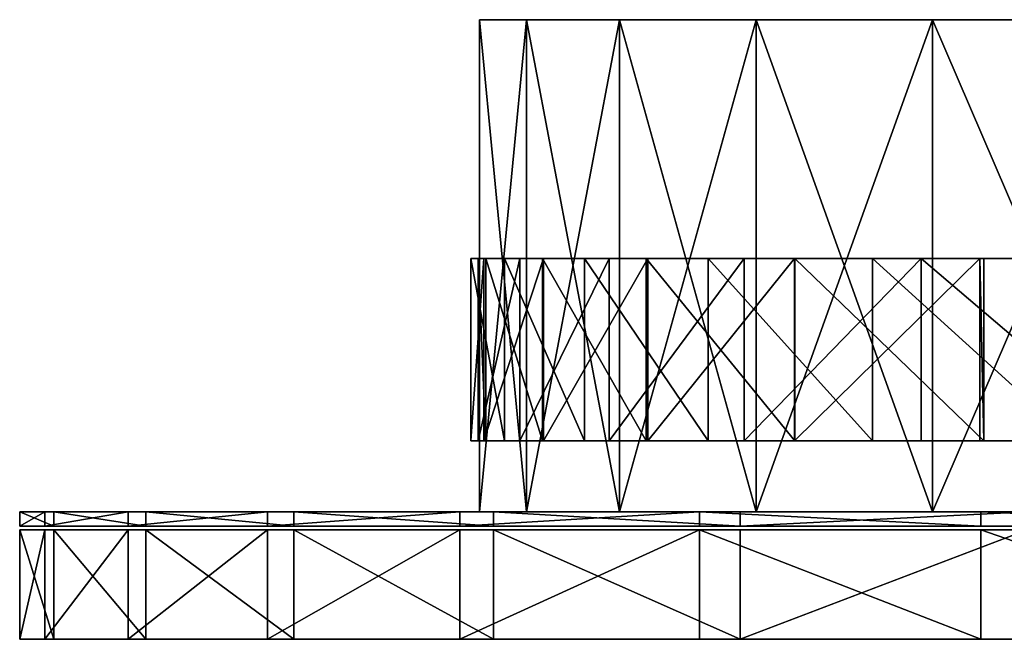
# Model space of a CAD drawing. Header units: millimetres. Extents: x 0 to 250, y 0 to 34.
# Tile 1 of 5: x 0 to 54, y 0 to 34. Entities that reach past the tile are written whole.
import ezdxf

# ---------------------------------------------------------------- set-up
doc = ezdxf.new("R2010")
doc.units = ezdxf.units.MM
doc.header["$LTSCALE"] = 25.4
doc.layers.get('0').update_dxf_attribs({"true_color": 0xff5454})

# ---------------------------------------------------------------- blocks, each defined once
blk = doc.blocks.new('RING-LED-M-WOOD-10281.STL')
at = {"color": 250, "true_color": 0x262626}
mesh = blk.add_polyface(dxfattribs=at)
corners = [(157.052, -0.2, 78.992), (189.14, -0.2, 77.699), (173.044, -0.2, 77.051), (204.924, -0.2, 80.922), (141.578, -0.2, 83.474), (219.986, -0.2, 86.634), (127.024, -0.2, 90.38), (233.938, -0.2, 94.689), (113.766, -0.2, 99.532), (246.416, -0.2, 104.877), (102.148, -0.2, 110.691), (257.099, -0.2, 116.935), (92.471, -0.2, 123.569), (265.708, -0.2, 130.551), (84.984, -0.2, 137.834), (272.023, -0.2, 145.371), (79.883, -0.2, 153.114), (275.878, -0.2, 161.012), (77.299, -0.2, 169.015), (277.174, -0.2, 177.069), (77.299, -0.2, 185.124), (275.878, -0.2, 193.127), (79.883, -0.2, 201.025), (272.023, -0.2, 208.768), (84.984, -0.2, 216.305), (265.708, -0.2, 223.588), (92.471, -0.2, 230.569), (257.099, -0.2, 237.204), (102.148, -0.2, 243.448), (246.416, -0.2, 249.262), (113.766, -0.2, 254.607), (233.938, -0.2, 259.45), (127.024, -0.2, 263.759), (219.986, -0.2, 267.505), (141.578, -0.2, 270.665), (204.924, -0.2, 273.217), (157.052, -0.2, 275.146), (189.14, -0.2, 276.44), (173.044, -0.2, 277.088)]
mesh.append_faces([[corners[k] for k in face] for face in [(0, 1, 2), (37, 36, 38)]], dxfattribs={"vtx0": -1, "color": 250})
mesh.append_faces([[corners[k] for k in face] for face in [(1, 0, 3), (3, 4, 5), (5, 6, 7), (7, 8, 9), (9, 10, 11), (11, 12, 13), (13, 14, 15), (15, 16, 17), (17, 18, 19), (19, 20, 21), (21, 22, 23), (23, 24, 25), (25, 26, 27), (27, 28, 29), (29, 30, 31), (31, 32, 33), (33, 34, 35), (35, 36, 37)]], dxfattribs={"vtx0": -1, "vtx1": -1, "color": 250})
mesh.append_faces([[corners[k] for k in face] for face in [(3, 0, 4), (5, 4, 6), (7, 6, 8), (9, 8, 10), (11, 10, 12), (13, 12, 14), (15, 14, 16), (17, 16, 18), (19, 18, 20), (21, 20, 22), (23, 22, 24), (25, 24, 26), (27, 26, 28), (29, 28, 30), (31, 30, 32), (33, 32, 34), (35, 34, 36)]], dxfattribs={"vtx0": -1, "vtx2": -1, "color": 250})
mesh = blk.add_polyface(dxfattribs=at)
corners = [(79.883, -0.2, 201.025), (77.299, -27.2, 185.124), (79.883, -27.2, 201.025), (77.299, -0.2, 185.124)]
mesh.append_faces([[corners[k] for k in face] for face in [(0, 1, 2), (1, 0, 3)]], dxfattribs={"vtx0": -1, "color": 250})
mesh = blk.add_polyface(dxfattribs=at)
corners = [(77.299, -0.2, 185.124), (77.299, -27.2, 169.015), (77.299, -27.2, 185.124), (77.299, -0.2, 169.015)]
mesh.append_faces([[corners[k] for k in face] for face in [(0, 1, 2), (1, 0, 3)]], dxfattribs={"vtx0": -1, "color": 250})
mesh = blk.add_polyface(dxfattribs=at)
corners = [(77.299, -0.2, 169.015), (79.883, -27.2, 153.114), (77.299, -27.2, 169.015), (79.883, -0.2, 153.114)]
mesh.append_faces([[corners[k] for k in face] for face in [(0, 1, 2), (1, 0, 3)]], dxfattribs={"vtx0": -1, "color": 250})
mesh = blk.add_polyface(dxfattribs=at)
corners = [(84.984, -0.2, 216.305), (79.883, -27.2, 201.025), (84.984, -27.2, 216.305), (79.883, -0.2, 201.025)]
mesh.append_faces([[corners[k] for k in face] for face in [(0, 1, 2), (1, 0, 3)]], dxfattribs={"vtx0": -1, "color": 250})
mesh = blk.add_polyface(dxfattribs=at)
corners = [(79.883, -0.2, 153.114), (84.984, -27.2, 137.834), (79.883, -27.2, 153.114), (84.984, -0.2, 137.834)]
mesh.append_faces([[corners[k] for k in face] for face in [(0, 1, 2), (1, 0, 3)]], dxfattribs={"vtx0": -1, "color": 250})
mesh = blk.add_polyface(dxfattribs=at)
corners = [(92.471, -0.2, 230.569), (84.984, -27.2, 216.305), (92.471, -27.2, 230.569), (84.984, -0.2, 216.305)]
mesh.append_faces([[corners[k] for k in face] for face in [(0, 1, 2), (1, 0, 3)]], dxfattribs={"vtx0": -1, "color": 250})
mesh = blk.add_polyface(dxfattribs=at)
corners = [(84.984, -0.2, 137.834), (92.471, -27.2, 123.569), (84.984, -27.2, 137.834), (92.471, -0.2, 123.569)]
mesh.append_faces([[corners[k] for k in face] for face in [(0, 1, 2), (1, 0, 3)]], dxfattribs={"vtx0": -1, "color": 250})
mesh = blk.add_polyface(dxfattribs=at)
corners = [(102.148, -0.2, 243.448), (92.471, -27.2, 230.569), (102.148, -27.2, 243.448), (92.471, -0.2, 230.569)]
mesh.append_faces([[corners[k] for k in face] for face in [(0, 1, 2), (1, 0, 3)]], dxfattribs={"vtx0": -1, "color": 250})
mesh = blk.add_polyface(dxfattribs=at)
corners = [(92.471, -0.2, 123.569), (102.148, -27.2, 110.691), (92.471, -27.2, 123.569), (102.148, -0.2, 110.691)]
mesh.append_faces([[corners[k] for k in face] for face in [(0, 1, 2), (1, 0, 3)]], dxfattribs={"vtx0": -1, "color": 250})
mesh = blk.add_polyface(dxfattribs=at)
corners = [(113.766, -27.2, 254.607), (102.148, -0.2, 243.448), (102.148, -27.2, 243.448), (113.766, -0.2, 254.607)]
mesh.append_faces([[corners[k] for k in face] for face in [(0, 1, 2), (1, 0, 3)]], dxfattribs={"vtx0": -1, "color": 250})
mesh = blk.add_polyface(dxfattribs=at)
corners = [(113.766, -0.2, 99.532), (102.148, -27.2, 110.691), (102.148, -0.2, 110.691), (113.766, -27.2, 99.532)]
mesh.append_faces([[corners[k] for k in face] for face in [(0, 1, 2), (1, 0, 3)]], dxfattribs={"vtx0": -1, "color": 250})
at = {"color": 7, "true_color": 0xffffff}
mesh = blk.add_polyface(dxfattribs=at)
corners = [(76.829, -13.302, 173.494), (78.683, -23.302, 157.547), (76.829, -23.302, 173.494), (78.683, -13.302, 157.547)]
mesh.append_faces([[corners[k] for k in face] for face in [(0, 1, 2), (1, 0, 3)]], dxfattribs={"vtx0": -1, "color": 7})
mesh = blk.add_polyface(dxfattribs=at)
corners = [(77.542, -13.302, 189.531), (76.829, -23.302, 173.494), (77.542, -23.302, 189.531), (76.829, -13.302, 173.494)]
mesh.append_faces([[corners[k] for k in face] for face in [(0, 1, 2), (1, 0, 3)]], dxfattribs={"vtx0": -1, "color": 7})
mesh = blk.add_polyface(dxfattribs=at)
corners = [(167.736, -13.302, 77.196), (173.654, -13.302, 77.128), (183.788, -13.302, 76.985), (157.341, -13.302, 79.036), (151.923, -13.302, 79.964), (141.561, -13.302, 83.588), (136.754, -13.302, 85.22), (126.738, -13.302, 90.662), (122.618, -13.302, 92.829), (113.273, -13.302, 100.067), (109.877, -13.302, 102.595), (101.529, -13.302, 111.549), (98.856, -13.302, 114.269), (91.823, -13.302, 124.799), (89.84, -13.302, 127.551), (84.417, -13.302, 139.459), (83.057, -13.302, 142.101), (79.51, -13.302, 155.133), (78.683, -13.302, 157.547), (77.235, -13.302, 171.399), (76.829, -13.302, 173.494), (77.654, -13.302, 187.818), (77.542, -13.302, 189.531), (80.754, -13.302, 203.947), (80.805, -13.302, 205.25), (86.453, -13.302, 219.351), (86.533, -13.302, 220.247), (94.596, -13.302, 233.614), (94.581, -13.302, 234.138), (104.964, -13.302, 246.352), (104.741, -13.302, 246.567), (190.06, -13.302, 77.916)]
mesh.append_faces([[corners[k] for k in face] for face in [(29, 28, 30)]], dxfattribs={"vtx0": -1, "color": 7})
mesh.append_faces([[corners[k] for k in face] for face in [(0, 1, 2), (1, 0, 3), (3, 4, 5), (5, 6, 7), (7, 8, 9), (9, 10, 11), (11, 12, 13), (13, 14, 15), (15, 16, 17), (17, 18, 19), (19, 20, 21), (21, 22, 23), (23, 24, 25), (25, 26, 27), (27, 28, 29)]], dxfattribs={"vtx0": -1, "vtx1": -1, "color": 7})
mesh.append_faces([[corners[k] for k in face] for face in [(3, 0, 4), (5, 4, 6), (7, 6, 8), (9, 8, 10), (11, 10, 12), (13, 12, 14), (15, 14, 16), (17, 16, 18), (19, 18, 20), (21, 20, 22), (23, 22, 24), (25, 24, 26), (27, 26, 28)]], dxfattribs={"vtx0": -1, "vtx2": -1, "color": 7})
mesh.append_faces([[corners[k] for k in face] for face in [(31, 2, 1)]], dxfattribs={"vtx1": -1, "color": 7})
mesh = blk.add_polyface(dxfattribs=at)
corners = [(77.235, -13.302, 171.399), (77.654, -23.302, 187.818), (77.235, -23.302, 171.399), (77.654, -13.302, 187.818)]
mesh.append_faces([[corners[k] for k in face] for face in [(0, 1, 2), (1, 0, 3)]], dxfattribs={"vtx0": -1, "color": 7})
mesh = blk.add_polyface(dxfattribs=at)
corners = [(79.51, -13.302, 155.133), (77.235, -23.302, 171.399), (79.51, -23.302, 155.133), (77.235, -13.302, 171.399)]
mesh.append_faces([[corners[k] for k in face] for face in [(0, 1, 2), (1, 0, 3)]], dxfattribs={"vtx0": -1, "color": 7})
mesh = blk.add_polyface(dxfattribs=at)
corners = [(80.805, -13.302, 205.25), (77.542, -23.302, 189.531), (80.805, -23.302, 205.25), (77.542, -13.302, 189.531)]
mesh.append_faces([[corners[k] for k in face] for face in [(0, 1, 2), (1, 0, 3)]], dxfattribs={"vtx0": -1, "color": 7})
mesh = blk.add_polyface(dxfattribs=at)
corners = [(77.654, -13.302, 187.818), (80.754, -23.302, 203.947), (77.654, -23.302, 187.818), (80.754, -13.302, 203.947)]
mesh.append_faces([[corners[k] for k in face] for face in [(0, 1, 2), (1, 0, 3)]], dxfattribs={"vtx0": -1, "color": 7})
mesh = blk.add_polyface(dxfattribs=at)
corners = [(78.683, -13.302, 157.547), (83.057, -23.302, 142.101), (78.683, -23.302, 157.547), (83.057, -13.302, 142.101)]
mesh.append_faces([[corners[k] for k in face] for face in [(0, 1, 2), (1, 0, 3)]], dxfattribs={"vtx0": -1, "color": 7})
mesh = blk.add_polyface(dxfattribs=at)
corners = [(84.417, -13.302, 139.459), (79.51, -23.302, 155.133), (84.417, -23.302, 139.459), (79.51, -13.302, 155.133)]
mesh.append_faces([[corners[k] for k in face] for face in [(0, 1, 2), (1, 0, 3)]], dxfattribs={"vtx0": -1, "color": 7})
mesh = blk.add_polyface(dxfattribs=at)
corners = [(80.754, -13.302, 203.947), (86.453, -23.302, 219.351), (80.754, -23.302, 203.947), (86.453, -13.302, 219.351)]
mesh.append_faces([[corners[k] for k in face] for face in [(0, 1, 2), (1, 0, 3)]], dxfattribs={"vtx0": -1, "color": 7})
mesh = blk.add_polyface(dxfattribs=at)
corners = [(86.533, -13.302, 220.247), (80.805, -23.302, 205.25), (86.533, -23.302, 220.247), (80.805, -13.302, 205.25)]
mesh.append_faces([[corners[k] for k in face] for face in [(0, 1, 2), (1, 0, 3)]], dxfattribs={"vtx0": -1, "color": 7})
mesh = blk.add_polyface(dxfattribs=at)
corners = [(83.057, -13.302, 142.101), (89.84, -23.302, 127.551), (83.057, -23.302, 142.101), (89.84, -13.302, 127.551)]
mesh.append_faces([[corners[k] for k in face] for face in [(0, 1, 2), (1, 0, 3)]], dxfattribs={"vtx0": -1, "color": 7})
mesh = blk.add_polyface(dxfattribs=at)
corners = [(91.823, -13.302, 124.799), (84.417, -23.302, 139.459), (91.823, -23.302, 124.799), (84.417, -13.302, 139.459)]
mesh.append_faces([[corners[k] for k in face] for face in [(0, 1, 2), (1, 0, 3)]], dxfattribs={"vtx0": -1, "color": 7})
mesh = blk.add_polyface(dxfattribs=at)
corners = [(86.453, -13.302, 219.351), (94.596, -23.302, 233.614), (86.453, -23.302, 219.351), (94.596, -13.302, 233.614)]
mesh.append_faces([[corners[k] for k in face] for face in [(0, 1, 2), (1, 0, 3)]], dxfattribs={"vtx0": -1, "color": 7})
mesh = blk.add_polyface(dxfattribs=at)
corners = [(94.581, -13.302, 234.138), (86.533, -23.302, 220.247), (94.581, -23.302, 234.138), (86.533, -13.302, 220.247)]
mesh.append_faces([[corners[k] for k in face] for face in [(0, 1, 2), (1, 0, 3)]], dxfattribs={"vtx0": -1, "color": 7})
mesh = blk.add_polyface(dxfattribs=at)
corners = [(89.84, -13.302, 127.551), (98.856, -23.302, 114.269), (89.84, -23.302, 127.551), (98.856, -13.302, 114.269)]
mesh.append_faces([[corners[k] for k in face] for face in [(0, 1, 2), (1, 0, 3)]], dxfattribs={"vtx0": -1, "color": 7})
mesh = blk.add_polyface(dxfattribs=at)
corners = [(101.529, -13.302, 111.549), (91.823, -23.302, 124.799), (101.529, -23.302, 111.549), (91.823, -13.302, 124.799)]
mesh.append_faces([[corners[k] for k in face] for face in [(0, 1, 2), (1, 0, 3)]], dxfattribs={"vtx0": -1, "color": 7})
mesh = blk.add_polyface(dxfattribs=at)
corners = [(104.741, -13.302, 246.567), (94.581, -23.302, 234.138), (104.741, -23.302, 246.567), (94.581, -13.302, 234.138)]
mesh.append_faces([[corners[k] for k in face] for face in [(0, 1, 2), (1, 0, 3)]], dxfattribs={"vtx0": -1, "color": 7})
mesh = blk.add_polyface(dxfattribs=at)
corners = [(94.596, -13.302, 233.614), (104.964, -23.302, 246.352), (94.596, -23.302, 233.614), (104.964, -13.302, 246.352)]
mesh.append_faces([[corners[k] for k in face] for face in [(0, 1, 2), (1, 0, 3)]], dxfattribs={"vtx0": -1, "color": 7})
mesh = blk.add_polyface(dxfattribs=at)
corners = [(98.856, -13.302, 114.269), (109.877, -23.302, 102.595), (98.856, -23.302, 114.269), (109.877, -13.302, 102.595)]
mesh.append_faces([[corners[k] for k in face] for face in [(0, 1, 2), (1, 0, 3)]], dxfattribs={"vtx0": -1, "color": 7})
mesh = blk.add_polyface(dxfattribs=at)
corners = [(113.273, -23.302, 100.067), (101.529, -13.302, 111.549), (101.529, -23.302, 111.549), (113.273, -13.302, 100.067)]
mesh.append_faces([[corners[k] for k in face] for face in [(0, 1, 2), (1, 0, 3)]], dxfattribs={"vtx0": -1, "color": 7})
mesh = blk.add_polyface(dxfattribs=at)
corners = [(104.964, -23.302, 246.352), (104.741, -13.302, 246.567), (104.741, -23.302, 246.567), (104.964, -13.302, 246.352)]
mesh.append_faces([[corners[k] for k in face] for face in [(0, 1, 2), (1, 0, 3)]], dxfattribs={"vtx0": -1, "color": 7})
mesh = blk.add_polyface(dxfattribs=at)
corners = [(190.06, -23.302, 77.916), (173.654, -23.302, 77.128), (183.788, -23.302, 76.985), (167.736, -23.302, 77.196), (157.341, -23.302, 79.036), (151.923, -23.302, 79.964), (141.561, -23.302, 83.588), (136.754, -23.302, 85.22), (126.738, -23.302, 90.662), (122.618, -23.302, 92.829), (113.273, -23.302, 100.067), (109.877, -23.302, 102.595), (101.529, -23.302, 111.549), (98.856, -23.302, 114.269), (91.823, -23.302, 124.799), (89.84, -23.302, 127.551), (84.417, -23.302, 139.459), (83.057, -23.302, 142.101), (79.51, -23.302, 155.133), (78.683, -23.302, 157.547), (77.235, -23.302, 171.399), (76.829, -23.302, 173.494), (77.654, -23.302, 187.818), (77.542, -23.302, 189.531), (80.754, -23.302, 203.947), (80.805, -23.302, 205.25), (86.453, -23.302, 219.351), (86.533, -23.302, 220.247), (94.596, -23.302, 233.614), (94.581, -23.302, 234.138), (104.964, -23.302, 246.352), (104.741, -23.302, 246.567)]
mesh.append_faces([[corners[k] for k in face] for face in [(29, 30, 31)]], dxfattribs={"vtx0": -1, "color": 7})
mesh.append_faces([[corners[k] for k in face] for face in [(3, 4, 5), (5, 6, 7), (7, 8, 9), (9, 10, 11), (11, 12, 13), (13, 14, 15), (15, 16, 17), (17, 18, 19), (19, 20, 21), (21, 22, 23), (23, 24, 25), (25, 26, 27), (27, 28, 29)]], dxfattribs={"vtx0": -1, "vtx1": -1, "color": 7})
mesh.append_faces([[corners[k] for k in face] for face in [(1, 3, 2), (3, 1, 4), (5, 4, 6), (7, 6, 8), (9, 8, 10), (11, 10, 12), (13, 12, 14), (15, 14, 16), (17, 16, 18), (19, 18, 20), (21, 20, 22), (23, 22, 24), (25, 24, 26), (27, 26, 28), (29, 28, 30)]], dxfattribs={"vtx0": -1, "vtx2": -1, "color": 7})
mesh.append_faces([[corners[k] for k in face] for face in [(0, 1, 2)]], dxfattribs={"vtx1": -1, "color": 7})
at = {"color": 250, "true_color": 0x262626}
mesh = blk.add_polyface(dxfattribs=at)
corners = [(52.084, -27.2, 175.527), (53.95, -28, 155.497), (52.084, -28, 175.527), (53.95, -27.2, 155.497)]
mesh.append_faces([[corners[k] for k in face] for face in [(0, 1, 2), (1, 0, 3)]], dxfattribs={"vtx0": -1, "color": 250})
mesh = blk.add_polyface(dxfattribs=at)
corners = [(53.455, -27.2, 195.597), (52.084, -28, 175.527), (53.455, -28, 195.597), (52.084, -27.2, 175.527)]
mesh.append_faces([[corners[k] for k in face] for face in [(0, 1, 2), (1, 0, 3)]], dxfattribs={"vtx0": -1, "color": 250})
mesh = blk.add_polyface(dxfattribs=at)
corners = [(163.54, -27.2, 52.804), (203.587, -27.2, 54.913), (183.648, -27.2, 52.242), (143.781, -27.2, 56.585), (222.839, -27.2, 60.748), (124.885, -27.2, 63.486), (240.905, -27.2, 69.596), (107.341, -27.2, 73.328), (257.319, -27.2, 81.227), (91.603, -27.2, 85.858), (271.654, -27.2, 95.34), (78.078, -27.2, 100.749), (283.539, -27.2, 111.57), (67.118, -27.2, 117.618), (292.668, -27.2, 129.496), (59.005, -27.2, 136.026), (298.802, -27.2, 148.655), (53.95, -27.2, 155.497), (301.784, -27.2, 168.549), (52.084, -27.2, 175.527), (301.535, -27.2, 188.664), (53.455, -27.2, 195.597), (298.064, -27.2, 208.479), (58.028, -27.2, 215.187), (291.458, -27.2, 227.481), (65.684, -27.2, 233.79), (281.891, -27.2, 245.176), (76.225, -27.2, 250.923), (276.07, -27.2, 253.39), (89.378, -27.2, 266.144), (269.608, -27.2, 261.108), (254.929, -27.2, 274.863), (104.802, -27.2, 279.058), (238.234, -27.2, 286.086), (122.098, -27.2, 289.331), (219.954, -27.2, 294.485), (140.818, -27.2, 296.696), (200.564, -27.2, 299.842), (160.477, -27.2, 300.963), (180.566, -27.2, 302.021)]
mesh.append_faces([[corners[k] for k in face] for face in [(0, 1, 2), (37, 38, 39)]], dxfattribs={"vtx0": -1, "color": 250})
mesh.append_faces([[corners[k] for k in face] for face in [(1, 3, 4), (4, 5, 6), (6, 7, 8), (8, 9, 10), (10, 11, 12), (12, 13, 14), (14, 15, 16), (16, 17, 18), (18, 19, 20), (20, 21, 22), (22, 23, 24), (24, 25, 26), (26, 27, 28), (28, 29, 30), (30, 29, 31), (31, 32, 33), (33, 34, 35), (35, 36, 37)]], dxfattribs={"vtx0": -1, "vtx1": -1, "color": 250})
mesh.append_faces([[corners[k] for k in face] for face in [(1, 0, 3), (4, 3, 5), (6, 5, 7), (8, 7, 9), (10, 9, 11), (12, 11, 13), (14, 13, 15), (16, 15, 17), (18, 17, 19), (20, 19, 21), (22, 21, 23), (24, 23, 25), (26, 25, 27), (28, 27, 29), (31, 29, 32), (33, 32, 34), (35, 34, 36), (37, 36, 38)]], dxfattribs={"vtx0": -1, "vtx2": -1, "color": 250})
mesh = blk.add_polyface(dxfattribs=at)
corners = [(58.028, -27.2, 215.187), (53.455, -28, 195.597), (58.028, -28, 215.187), (53.455, -27.2, 195.597)]
mesh.append_faces([[corners[k] for k in face] for face in [(0, 1, 2), (1, 0, 3)]], dxfattribs={"vtx0": -1, "color": 250})
mesh = blk.add_polyface(dxfattribs=at)
corners = [(53.95, -27.2, 155.497), (59.005, -28, 136.026), (53.95, -28, 155.497), (59.005, -27.2, 136.026)]
mesh.append_faces([[corners[k] for k in face] for face in [(0, 1, 2), (1, 0, 3)]], dxfattribs={"vtx0": -1, "color": 250})
mesh = blk.add_polyface(dxfattribs=at)
corners = [(65.684, -27.2, 233.79), (58.028, -28, 215.187), (65.684, -28, 233.79), (58.028, -27.2, 215.187)]
mesh.append_faces([[corners[k] for k in face] for face in [(0, 1, 2), (1, 0, 3)]], dxfattribs={"vtx0": -1, "color": 250})
mesh = blk.add_polyface(dxfattribs=at)
corners = [(59.005, -27.2, 136.026), (67.118, -28, 117.618), (59.005, -28, 136.026), (67.118, -27.2, 117.618)]
mesh.append_faces([[corners[k] for k in face] for face in [(0, 1, 2), (1, 0, 3)]], dxfattribs={"vtx0": -1, "color": 250})
mesh = blk.add_polyface(dxfattribs=at)
corners = [(76.225, -27.2, 250.923), (65.684, -28, 233.79), (76.225, -28, 250.923), (65.684, -27.2, 233.79)]
mesh.append_faces([[corners[k] for k in face] for face in [(0, 1, 2), (1, 0, 3)]], dxfattribs={"vtx0": -1, "color": 250})
mesh = blk.add_polyface(dxfattribs=at)
corners = [(67.118, -27.2, 117.618), (78.078, -28, 100.749), (67.118, -28, 117.618), (78.078, -27.2, 100.749)]
mesh.append_faces([[corners[k] for k in face] for face in [(0, 1, 2), (1, 0, 3)]], dxfattribs={"vtx0": -1, "color": 250})
mesh = blk.add_polyface(dxfattribs=at)
corners = [(89.378, -27.2, 266.144), (76.225, -28, 250.923), (89.378, -28, 266.144), (76.225, -27.2, 250.923)]
mesh.append_faces([[corners[k] for k in face] for face in [(0, 1, 2), (1, 0, 3)]], dxfattribs={"vtx0": -1, "color": 250})
mesh = blk.add_polyface(dxfattribs=at)
corners = [(189.14, -27.2, 77.699), (157.052, -27.2, 78.992), (173.044, -27.2, 77.051), (204.924, -27.2, 80.922), (141.578, -27.2, 83.474), (219.986, -27.2, 86.634), (127.024, -27.2, 90.38), (233.938, -27.2, 94.689), (113.766, -27.2, 99.532), (246.416, -27.2, 104.877), (102.148, -27.2, 110.691), (257.099, -27.2, 116.935), (92.471, -27.2, 123.569), (265.708, -27.2, 130.551), (84.984, -27.2, 137.834), (272.023, -27.2, 145.371), (79.883, -27.2, 153.114), (275.878, -27.2, 161.012), (77.299, -27.2, 169.015), (277.174, -27.2, 177.069), (77.299, -27.2, 185.124), (275.878, -27.2, 193.127), (79.883, -27.2, 201.025), (272.023, -27.2, 208.768), (84.984, -27.2, 216.305), (265.708, -27.2, 223.588), (92.471, -27.2, 230.569), (257.099, -27.2, 237.204), (102.148, -27.2, 243.448), (246.416, -27.2, 249.262), (113.766, -27.2, 254.607), (233.938, -27.2, 259.45), (127.024, -27.2, 263.759), (219.986, -27.2, 267.505), (141.578, -27.2, 270.665), (204.924, -27.2, 273.217), (157.052, -27.2, 275.146), (189.14, -27.2, 276.44), (173.044, -27.2, 277.088)]
mesh.append_faces([[corners[k] for k in face] for face in [(0, 1, 2), (36, 37, 38)]], dxfattribs={"vtx0": -1, "color": 250})
mesh.append_faces([[corners[k] for k in face] for face in [(1, 3, 4), (4, 5, 6), (6, 7, 8), (8, 9, 10), (10, 11, 12), (12, 13, 14), (14, 15, 16), (16, 17, 18), (18, 19, 20), (20, 21, 22), (22, 23, 24), (24, 25, 26), (26, 27, 28), (28, 29, 30), (30, 31, 32), (32, 33, 34), (34, 35, 36)]], dxfattribs={"vtx0": -1, "vtx1": -1, "color": 250})
mesh.append_faces([[corners[k] for k in face] for face in [(1, 0, 3), (4, 3, 5), (6, 5, 7), (8, 7, 9), (10, 9, 11), (12, 11, 13), (14, 13, 15), (16, 15, 17), (18, 17, 19), (20, 19, 21), (22, 21, 23), (24, 23, 25), (26, 25, 27), (28, 27, 29), (30, 29, 31), (32, 31, 33), (34, 33, 35), (36, 35, 37)]], dxfattribs={"vtx0": -1, "vtx2": -1, "color": 250})
mesh = blk.add_polyface(dxfattribs=at)
corners = [(78.078, -27.2, 100.749), (91.603, -28, 85.858), (78.078, -28, 100.749), (91.603, -27.2, 85.858)]
mesh.append_faces([[corners[k] for k in face] for face in [(0, 1, 2), (1, 0, 3)]], dxfattribs={"vtx0": -1, "color": 250})
mesh = blk.add_polyface(dxfattribs=at)
corners = [(104.802, -28, 279.058), (89.378, -27.2, 266.144), (89.378, -28, 266.144), (104.802, -27.2, 279.058)]
mesh.append_faces([[corners[k] for k in face] for face in [(0, 1, 2), (1, 0, 3)]], dxfattribs={"vtx0": -1, "color": 250})
mesh = blk.add_polyface(dxfattribs=at)
corners = [(107.341, -27.2, 73.328), (91.603, -28, 85.858), (91.603, -27.2, 85.858), (107.341, -28, 73.328)]
mesh.append_faces([[corners[k] for k in face] for face in [(0, 1, 2), (1, 0, 3)]], dxfattribs={"vtx0": -1, "color": 250})
mesh = blk.add_polyface(dxfattribs=at)
corners = [(122.098, -28, 289.331), (104.802, -27.2, 279.058), (104.802, -28, 279.058), (122.098, -27.2, 289.331)]
mesh.append_faces([[corners[k] for k in face] for face in [(0, 1, 2), (1, 0, 3)]], dxfattribs={"vtx0": -1, "color": 250})
mesh = blk.add_polyface(dxfattribs=at)
corners = [(203.587, -28, 54.913), (163.54, -28, 52.804), (183.648, -28, 52.242), (143.781, -28, 56.585), (222.839, -28, 60.748), (124.885, -28, 63.486), (240.905, -28, 69.596), (107.341, -28, 73.328), (257.319, -28, 81.227), (91.603, -28, 85.858), (271.654, -28, 95.34), (78.078, -28, 100.749), (283.539, -28, 111.57), (67.118, -28, 117.618), (292.668, -28, 129.496), (59.005, -28, 136.026), (298.802, -28, 148.655), (53.95, -28, 155.497), (301.784, -28, 168.549), (52.084, -28, 175.527), (301.535, -28, 188.664), (53.455, -28, 195.597), (298.064, -28, 208.479), (58.028, -28, 215.187), (291.458, -28, 227.481), (65.684, -28, 233.79), (281.891, -28, 245.176), (76.225, -28, 250.923), (276.07, -28, 253.39), (89.378, -28, 266.144), (269.608, -28, 261.108), (254.929, -28, 274.863), (104.802, -28, 279.058), (238.234, -28, 286.086), (122.098, -28, 289.331), (219.954, -28, 294.485), (140.818, -28, 296.696), (200.564, -28, 299.842), (160.477, -28, 300.963), (180.566, -28, 302.021)]
mesh.append_faces([[corners[k] for k in face] for face in [(0, 1, 2), (38, 37, 39)]], dxfattribs={"vtx0": -1, "color": 250})
mesh.append_faces([[corners[k] for k in face] for face in [(1, 0, 3), (3, 4, 5), (5, 6, 7), (7, 8, 9), (9, 10, 11), (11, 12, 13), (13, 14, 15), (15, 16, 17), (17, 18, 19), (19, 20, 21), (21, 22, 23), (23, 24, 25), (25, 26, 27), (27, 28, 29), (29, 31, 32), (32, 33, 34), (34, 35, 36), (36, 37, 38)]], dxfattribs={"vtx0": -1, "vtx1": -1, "color": 250})
mesh.append_faces([[corners[k] for k in face] for face in [(3, 0, 4), (5, 4, 6), (7, 6, 8), (9, 8, 10), (11, 10, 12), (13, 12, 14), (15, 14, 16), (17, 16, 18), (19, 18, 20), (21, 20, 22), (23, 22, 24), (25, 24, 26), (27, 26, 28), (29, 28, 30), (29, 30, 31), (32, 31, 33), (34, 33, 35), (36, 35, 37)]], dxfattribs={"vtx0": -1, "vtx2": -1, "color": 250})
at = {"color": 29, "true_color": 0x40301e}
mesh = blk.add_polyface(dxfattribs=at)
corners = [(52.084, -28.2, 175.527), (53.95, -34.2, 155.497), (52.084, -34.2, 175.527), (53.95, -28.2, 155.497)]
mesh.append_faces([[corners[k] for k in face] for face in [(0, 1, 2), (1, 0, 3)]], dxfattribs={"vtx0": -1, "color": 29})
mesh = blk.add_polyface(dxfattribs=at)
corners = [(53.455, -28.2, 195.597), (52.084, -34.2, 175.527), (53.455, -34.2, 195.597), (52.084, -28.2, 175.527)]
mesh.append_faces([[corners[k] for k in face] for face in [(0, 1, 2), (1, 0, 3)]], dxfattribs={"vtx0": -1, "color": 29})
at = {"color": 0}
mesh = blk.add_polyface(dxfattribs=at)
corners = [(163.54, -28.2, 52.804), (203.587, -28.2, 54.913), (183.648, -28.2, 52.242), (143.781, -28.2, 56.585), (222.839, -28.2, 60.748), (124.885, -28.2, 63.486), (240.905, -28.2, 69.596), (107.341, -28.2, 73.328), (257.319, -28.2, 81.227), (91.603, -28.2, 85.858), (271.654, -28.2, 95.34), (78.078, -28.2, 100.749), (283.539, -28.2, 111.57), (67.118, -28.2, 117.618), (292.668, -28.2, 129.496), (59.005, -28.2, 136.026), (298.802, -28.2, 148.655), (53.95, -28.2, 155.497), (301.784, -28.2, 168.549), (52.084, -28.2, 175.527), (301.535, -28.2, 188.664), (53.455, -28.2, 195.597), (298.064, -28.2, 208.479), (58.028, -28.2, 215.187), (291.458, -28.2, 227.481), (65.684, -28.2, 233.79), (281.891, -28.2, 245.176), (76.225, -28.2, 250.923), (276.07, -28.2, 253.39), (89.378, -28.2, 266.144), (269.608, -28.2, 261.108), (254.929, -28.2, 274.863), (104.802, -28.2, 279.058), (238.234, -28.2, 286.086), (122.098, -28.2, 289.331), (219.954, -28.2, 294.485), (140.818, -28.2, 296.696), (200.564, -28.2, 299.842), (160.477, -28.2, 300.963), (180.566, -28.2, 302.021)]
mesh.append_faces([[corners[k] for k in face] for face in [(0, 1, 2), (37, 38, 39)]], dxfattribs={"vtx0": -1, "color": 0})
mesh.append_faces([[corners[k] for k in face] for face in [(1, 3, 4), (4, 5, 6), (6, 7, 8), (8, 9, 10), (10, 11, 12), (12, 13, 14), (14, 15, 16), (16, 17, 18), (18, 19, 20), (20, 21, 22), (22, 23, 24), (24, 25, 26), (26, 27, 28), (28, 29, 30), (30, 29, 31), (31, 32, 33), (33, 34, 35), (35, 36, 37)]], dxfattribs={"vtx0": -1, "vtx1": -1, "color": 0})
mesh.append_faces([[corners[k] for k in face] for face in [(1, 0, 3), (4, 3, 5), (6, 5, 7), (8, 7, 9), (10, 9, 11), (12, 11, 13), (14, 13, 15), (16, 15, 17), (18, 17, 19), (20, 19, 21), (22, 21, 23), (24, 23, 25), (26, 25, 27), (28, 27, 29), (31, 29, 32), (33, 32, 34), (35, 34, 36), (37, 36, 38)]], dxfattribs={"vtx0": -1, "vtx2": -1, "color": 0})
at = {"color": 29, "true_color": 0x40301e}
mesh = blk.add_polyface(dxfattribs=at)
corners = [(58.028, -28.2, 215.187), (53.455, -34.2, 195.597), (58.028, -34.2, 215.187), (53.455, -28.2, 195.597)]
mesh.append_faces([[corners[k] for k in face] for face in [(0, 1, 2), (1, 0, 3)]], dxfattribs={"vtx0": -1, "color": 29})
mesh = blk.add_polyface(dxfattribs=at)
corners = [(53.95, -28.2, 155.497), (59.005, -34.2, 136.026), (53.95, -34.2, 155.497), (59.005, -28.2, 136.026)]
mesh.append_faces([[corners[k] for k in face] for face in [(0, 1, 2), (1, 0, 3)]], dxfattribs={"vtx0": -1, "color": 29})
mesh = blk.add_polyface(dxfattribs=at)
corners = [(65.684, -28.2, 233.79), (58.028, -34.2, 215.187), (65.684, -34.2, 233.79), (58.028, -28.2, 215.187)]
mesh.append_faces([[corners[k] for k in face] for face in [(0, 1, 2), (1, 0, 3)]], dxfattribs={"vtx0": -1, "color": 29})
mesh = blk.add_polyface(dxfattribs=at)
corners = [(59.005, -28.2, 136.026), (67.118, -34.2, 117.618), (59.005, -34.2, 136.026), (67.118, -28.2, 117.618)]
mesh.append_faces([[corners[k] for k in face] for face in [(0, 1, 2), (1, 0, 3)]], dxfattribs={"vtx0": -1, "color": 29})
mesh = blk.add_polyface(dxfattribs=at)
corners = [(76.225, -28.2, 250.923), (65.684, -34.2, 233.79), (76.225, -34.2, 250.923), (65.684, -28.2, 233.79)]
mesh.append_faces([[corners[k] for k in face] for face in [(0, 1, 2), (1, 0, 3)]], dxfattribs={"vtx0": -1, "color": 29})
mesh = blk.add_polyface(dxfattribs=at)
corners = [(67.118, -28.2, 117.618), (78.078, -34.2, 100.749), (67.118, -34.2, 117.618), (78.078, -28.2, 100.749)]
mesh.append_faces([[corners[k] for k in face] for face in [(0, 1, 2), (1, 0, 3)]], dxfattribs={"vtx0": -1, "color": 29})
mesh = blk.add_polyface(dxfattribs=at)
corners = [(89.378, -28.2, 266.144), (76.225, -34.2, 250.923), (89.378, -34.2, 266.144), (76.225, -28.2, 250.923)]
mesh.append_faces([[corners[k] for k in face] for face in [(0, 1, 2), (1, 0, 3)]], dxfattribs={"vtx0": -1, "color": 29})
mesh = blk.add_polyface(dxfattribs=at)
corners = [(78.078, -28.2, 100.749), (91.603, -34.2, 85.858), (78.078, -34.2, 100.749), (91.603, -28.2, 85.858)]
mesh.append_faces([[corners[k] for k in face] for face in [(0, 1, 2), (1, 0, 3)]], dxfattribs={"vtx0": -1, "color": 29})
mesh = blk.add_polyface(dxfattribs=at)
corners = [(104.802, -34.2, 279.058), (89.378, -28.2, 266.144), (89.378, -34.2, 266.144), (104.802, -28.2, 279.058)]
mesh.append_faces([[corners[k] for k in face] for face in [(0, 1, 2), (1, 0, 3)]], dxfattribs={"vtx0": -1, "color": 29})
mesh = blk.add_polyface(dxfattribs=at)
corners = [(107.341, -28.2, 73.328), (91.603, -34.2, 85.858), (91.603, -28.2, 85.858), (107.341, -34.2, 73.328)]
mesh.append_faces([[corners[k] for k in face] for face in [(0, 1, 2), (1, 0, 3)]], dxfattribs={"vtx0": -1, "color": 29})
mesh = blk.add_polyface(dxfattribs=at)
corners = [(122.098, -34.2, 289.331), (104.802, -28.2, 279.058), (104.802, -34.2, 279.058), (122.098, -28.2, 289.331)]
mesh.append_faces([[corners[k] for k in face] for face in [(0, 1, 2), (1, 0, 3)]], dxfattribs={"vtx0": -1, "color": 29})
at = {"color": 253, "true_color": 0xc1b094}
mesh = blk.add_polyface(dxfattribs=at)
corners = [(203.587, -34.2, 54.913), (163.54, -34.2, 52.804), (183.648, -34.2, 52.242), (143.781, -34.2, 56.585), (222.839, -34.2, 60.748), (124.885, -34.2, 63.486), (240.905, -34.2, 69.596), (107.341, -34.2, 73.328), (257.319, -34.2, 81.227), (91.603, -34.2, 85.858), (271.654, -34.2, 95.34), (78.078, -34.2, 100.749), (283.539, -34.2, 111.57), (67.118, -34.2, 117.618), (292.668, -34.2, 129.496), (59.005, -34.2, 136.026), (298.802, -34.2, 148.655), (53.95, -34.2, 155.497), (301.784, -34.2, 168.549), (52.084, -34.2, 175.527), (301.535, -34.2, 188.664), (53.455, -34.2, 195.597), (298.064, -34.2, 208.479), (58.028, -34.2, 215.187), (291.458, -34.2, 227.481), (65.684, -34.2, 233.79), (281.891, -34.2, 245.176), (76.225, -34.2, 250.923), (276.07, -34.2, 253.39), (89.378, -34.2, 266.144), (269.608, -34.2, 261.108), (254.929, -34.2, 274.863), (104.802, -34.2, 279.058), (238.234, -34.2, 286.086), (122.098, -34.2, 289.331), (219.954, -34.2, 294.485), (140.818, -34.2, 296.696), (200.564, -34.2, 299.842), (160.477, -34.2, 300.963), (180.566, -34.2, 302.021)]
mesh.append_faces([[corners[k] for k in face] for face in [(0, 1, 2), (38, 37, 39)]], dxfattribs={"vtx0": -1, "color": 253})
mesh.append_faces([[corners[k] for k in face] for face in [(1, 0, 3), (3, 4, 5), (5, 6, 7), (7, 8, 9), (9, 10, 11), (11, 12, 13), (13, 14, 15), (15, 16, 17), (17, 18, 19), (19, 20, 21), (21, 22, 23), (23, 24, 25), (25, 26, 27), (27, 28, 29), (29, 31, 32), (32, 33, 34), (34, 35, 36), (36, 37, 38)]], dxfattribs={"vtx0": -1, "vtx1": -1, "color": 253})
mesh.append_faces([[corners[k] for k in face] for face in [(3, 0, 4), (5, 4, 6), (7, 6, 8), (9, 8, 10), (11, 10, 12), (13, 12, 14), (15, 14, 16), (17, 16, 18), (19, 18, 20), (21, 20, 22), (23, 22, 24), (25, 24, 26), (27, 26, 28), (29, 28, 30), (29, 30, 31), (32, 31, 33), (34, 33, 35), (36, 35, 37)]], dxfattribs={"vtx0": -1, "vtx2": -1, "color": 253})

msp = doc.modelspace()

# ---------------------------------------------------------------- block references
at = {"color": 0}
msp.add_blockref('RING-LED-M-WOOD-10281.STL', (-52.084, 34.2, -52.242), dxfattribs=at)

doc.saveas('drawing.dxf')
